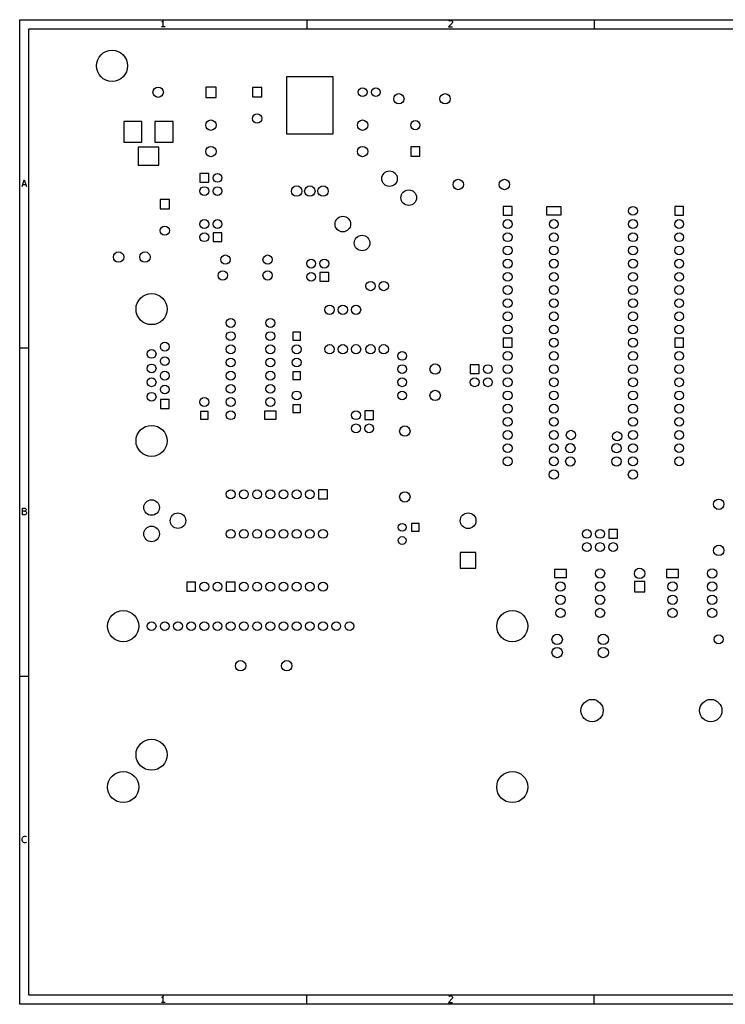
# Model space of a CAD drawing. Extents: x 10 to 287, y -200 to -10.
# Tile 1 of 3: x 10 to 146, y -200 to -10. Entities that reach past the tile are written whole.
import ezdxf

# ---------------------------------------------------------------- set-up
doc = ezdxf.new("R2010")
doc.units = 0
doc.header["$MEASUREMENT"] = 0
doc.layers.add('BLACK', color=250, linetype='CONTINUOUS')

msp = doc.modelspace()

# ---------------------------------------------------------------- linework, layer by layer
at = {"layer": 'BLACK'}
for p, q in [((10.16, -10.16), (286.842, -10.16)), ((10.16, -199.847), (10.16, -10.16)), ((37.5787, -10.5954), (37.4577, -10.6559)), ((37.6996, -10.4745), (37.5787, -10.5954)), ((37.8206, -10.293), (37.6996, -10.4745)), ((37.8206, -11.563), (37.8206, -10.293)), ((65.4812, -10.16), (65.4812, -11.938)), ((93.4442, -10.8373), (92.7185, -11.563)), ((92.7789, -10.414), (92.8394, -10.3535)), ((92.8394, -10.3535), (92.9604, -10.293)), ((92.9604, -10.293), (93.2628, -10.293)), ((93.2628, -10.293), (93.3837, -10.3535)), ((93.3837, -10.3535), (93.4442, -10.414)), ((93.4442, -10.414), (93.5047, -10.535)), ((93.5047, -10.6559), (93.4442, -10.8373)), ((93.5047, -10.535), (93.5047, -10.6559)), ((120.802, -10.16), (120.802, -11.938)), ((11.938, -11.938), (285.064, -11.938)), ((11.938, -198.069), (11.938, -11.938)), ((38.1835, -11.563), (37.4577, -11.563)), ((92.7185, -11.563), (93.5047, -11.563)), ((70.54, -21.17), (61.54, -21.17)), ((61.54, -21.17), (61.54, -32.17)), ((70.54, -32.17), (70.54, -21.17)), ((45.99, -23.13), (45.99, -25.13)), ((47.99, -23.13), (45.99, -23.13)), ((47.99, -25.13), (47.99, -23.13)), ((56.769, -23.241), (54.991, -23.241)), ((54.991, -23.241), (54.991, -25.019)), ((56.769, -25.019), (56.769, -23.241)), ((45.99, -25.13), (47.99, -25.13)), ((54.991, -25.019), (56.769, -25.019)), ((30.2006, -29.75), (30.2006, -33.75)), ((33.7007, -29.75), (30.2006, -29.75)), ((33.7007, -33.75), (33.7007, -29.75)), ((36.2001, -29.75), (36.2001, -33.75)), ((39.7002, -29.75), (36.2001, -29.75)), ((39.7002, -33.75), (39.7002, -29.75)), ((61.54, -32.17), (70.54, -32.17)), ((30.2006, -33.75), (33.7007, -33.75)), ((36.2001, -33.75), (39.7002, -33.75)), ((32.9504, -34.6989), (32.9504, -38.1991)), ((36.9504, -34.6989), (32.9504, -34.6989)), ((36.9504, -38.1991), (36.9504, -34.6989)), ((87.249, -34.671), (85.471, -34.671)), ((85.471, -34.671), (85.471, -36.449)), ((87.249, -36.449), (87.249, -34.671)), ((85.471, -36.449), (87.249, -36.449)), ((32.9504, -38.1991), (36.9504, -38.1991)), ((46.57, -39.79), (44.87, -39.79)), ((44.87, -39.79), (44.87, -41.49)), ((46.57, -41.49), (46.57, -39.79)), ((10.6257, -42.297), (11.049, -41.027)), ((11.049, -41.027), (11.4723, -42.297)), ((44.87, -41.49), (46.57, -41.49)), ((10.7466, -41.9342), (11.3514, -41.9342)), ((38.989, -44.831), (37.211, -44.831)), ((37.211, -44.831), (37.211, -46.609)), ((38.989, -46.609), (38.989, -44.831)), ((37.211, -46.609), (38.989, -46.609)), ((104.99, -46.14), (103.29, -46.14)), ((103.29, -46.14), (103.29, -47.84)), ((104.99, -47.84), (104.99, -46.14)), ((114.427, -46.2026), (111.633, -46.2026)), ((111.633, -46.2026), (111.633, -47.7774)), ((114.427, -47.7774), (114.427, -46.2026)), ((138.01, -46.14), (136.31, -46.14)), ((136.31, -46.14), (136.31, -47.84)), ((138.01, -47.84), (138.01, -46.14)), ((103.29, -47.84), (104.99, -47.84)), ((111.633, -47.7774), (114.427, -47.7774)), ((136.31, -47.84), (138.01, -47.84)), ((49.11, -51.22), (47.41, -51.22)), ((47.41, -51.22), (47.41, -52.92)), ((47.41, -52.92), (49.11, -52.92)), ((49.11, -52.92), (49.11, -51.22)), ((69.684, -58.84), (67.984, -58.84)), ((67.984, -58.84), (67.984, -60.54)), ((67.984, -60.54), (69.684, -60.54)), ((69.684, -60.54), (69.684, -58.84)), ((64.25, -70.37), (62.75, -70.37)), ((62.75, -70.37), (62.75, -71.87)), ((62.75, -71.87), (64.25, -71.87)), ((64.25, -71.87), (64.25, -70.37)), ((104.99, -71.54), (103.29, -71.54)), ((103.29, -71.54), (103.29, -73.24)), ((104.99, -73.24), (104.99, -71.54)), ((138.01, -71.54), (136.31, -71.54)), ((136.31, -71.54), (136.31, -73.24)), ((138.01, -73.24), (138.01, -71.54)), ((10.16, -73.3806), (11.938, -73.3806)), ((103.29, -73.24), (104.99, -73.24)), ((136.31, -73.24), (138.01, -73.24)), ((98.64, -76.62), (96.94, -76.62)), ((96.94, -76.62), (96.94, -78.32)), ((98.64, -78.32), (98.64, -76.62)), ((64.25, -77.99), (62.75, -77.99)), ((62.75, -77.99), (62.75, -79.49)), ((62.75, -79.49), (64.25, -79.49)), ((64.25, -79.49), (64.25, -77.99)), ((96.94, -78.32), (98.64, -78.32)), ((38.95, -83.351), (37.25, -83.351)), ((37.25, -83.351), (37.25, -85.051)), ((38.95, -85.051), (38.95, -83.351)), ((37.25, -85.051), (38.95, -85.051)), ((64.25, -84.34), (62.75, -84.34)), ((62.75, -84.34), (62.75, -85.84)), ((64.25, -85.84), (64.25, -84.34)), ((46.47, -85.61), (44.97, -85.61)), ((44.97, -85.61), (44.97, -87.11)), ((44.97, -87.11), (46.47, -87.11)), ((46.47, -87.11), (46.47, -85.61)), ((59.563, -85.5726), (57.277, -85.5726)), ((57.277, -85.5726), (57.277, -87.1474)), ((57.277, -87.1474), (59.563, -87.1474)), ((59.563, -87.1474), (59.563, -85.5726)), ((62.75, -85.84), (64.25, -85.84)), ((78.32, -85.51), (76.62, -85.51)), ((76.62, -85.51), (76.62, -87.21)), ((76.62, -87.21), (78.32, -87.21)), ((78.32, -87.21), (78.32, -85.51)), ((69.43, -100.75), (67.73, -100.75)), ((67.73, -100.75), (67.73, -102.45)), ((69.43, -102.45), (69.43, -100.75)), ((10.7164, -105.518), (10.7164, -104.248)), ((10.7164, -104.248), (11.1397, -104.248)), ((11.1397, -104.248), (11.2607, -104.308)), ((11.2607, -104.308), (11.3211, -104.369)), ((67.73, -102.45), (69.43, -102.45)), ((11.1397, -104.852), (10.7164, -104.852)), ((11.2002, -105.518), (10.7164, -105.518)), ((11.2607, -104.792), (11.1397, -104.852)), ((11.1397, -104.852), (11.3211, -104.913)), ((11.3211, -105.457), (11.2002, -105.518)), ((11.3211, -104.731), (11.2607, -104.792)), ((11.3211, -104.369), (11.3816, -104.49)), ((11.3816, -104.611), (11.3211, -104.731)), ((11.3211, -104.913), (11.3816, -104.973)), ((11.3816, -105.397), (11.3211, -105.457)), ((11.3816, -104.49), (11.3816, -104.611)), ((11.3816, -104.973), (11.4421, -105.094)), ((11.4421, -105.276), (11.3816, -105.397)), ((11.4421, -105.094), (11.4421, -105.276)), ((85.61, -107.2), (85.61, -108.7)), ((87.11, -107.2), (85.61, -107.2)), ((87.11, -108.7), (87.11, -107.2)), ((85.61, -108.7), (87.11, -108.7)), ((125.31, -108.37), (123.61, -108.37)), ((123.61, -108.37), (123.61, -110.07)), ((125.31, -110.07), (125.31, -108.37)), ((123.61, -110.07), (125.31, -110.07)), ((98.031, -112.789), (95.009, -112.789)), ((95.009, -112.789), (95.009, -115.811)), ((98.031, -115.811), (98.031, -112.789)), ((95.009, -115.811), (98.031, -115.811)), ((115.443, -116.053), (113.157, -116.053)), ((113.157, -116.053), (113.157, -117.627)), ((115.443, -117.627), (115.443, -116.053)), ((137.033, -116.053), (134.747, -116.053)), ((134.747, -116.053), (134.747, -117.627)), ((137.033, -117.627), (137.033, -116.053)), ((42.33, -118.53), (42.33, -120.23)), ((44.03, -118.53), (42.33, -118.53)), ((44.03, -120.23), (44.03, -118.53)), ((49.95, -118.53), (49.95, -120.23)), ((51.65, -118.53), (49.95, -118.53)), ((51.65, -120.23), (51.65, -118.53)), ((113.157, -117.627), (115.443, -117.627)), ((128.541, -118.381), (128.541, -120.379)), ((130.539, -118.381), (128.541, -118.381)), ((130.539, -120.379), (130.539, -118.381)), ((134.747, -117.627), (137.033, -117.627)), ((42.33, -120.23), (44.03, -120.23)), ((49.95, -120.23), (51.65, -120.23)), ((128.541, -120.379), (130.539, -120.379)), ((10.16, -136.601), (11.938, -136.601)), ((10.6559, -168.013), (10.7164, -167.771)), ((10.6559, -168.194), (10.6559, -168.013)), ((10.7164, -168.436), (10.6559, -168.194)), ((10.7164, -167.771), (10.7769, -167.65)), ((10.7769, -168.557), (10.7164, -168.436)), ((10.7769, -167.65), (10.8978, -167.529)), ((10.8978, -168.678), (10.7769, -168.557)), ((10.8978, -167.529), (11.0792, -167.468)), ((11.0792, -168.738), (10.8978, -168.678)), ((11.0792, -167.468), (11.2002, -167.468)), ((11.2002, -168.738), (11.0792, -168.738)), ((11.2002, -167.468), (11.3816, -167.529)), ((11.3816, -168.678), (11.2002, -168.738)), ((11.3816, -167.529), (11.4421, -167.589)), ((11.4421, -168.617), (11.3816, -168.678)), ((285.064, -198.069), (11.938, -198.069)), ((37.5787, -198.505), (37.4577, -198.565)), ((37.6996, -198.384), (37.5787, -198.505)), ((37.8206, -198.202), (37.6996, -198.384)), ((37.8206, -199.472), (37.8206, -198.202)), ((65.4812, -199.847), (65.4812, -198.069)), ((93.4442, -198.747), (92.7185, -199.472)), ((92.7789, -198.323), (92.8394, -198.263)), ((92.8394, -198.263), (92.9604, -198.202)), ((92.9604, -198.202), (93.2628, -198.202)), ((93.2628, -198.202), (93.3837, -198.263)), ((93.3837, -198.263), (93.4442, -198.323)), ((93.4442, -198.323), (93.5047, -198.444)), ((93.5047, -198.565), (93.4442, -198.747)), ((93.5047, -198.444), (93.5047, -198.565)), ((120.802, -199.847), (120.802, -198.069)), ((286.842, -199.847), (10.16, -199.847)), ((38.1835, -199.472), (37.4577, -199.472)), ((92.7185, -199.472), (93.5047, -199.472))]:
    msp.add_line(p, q, dxfattribs=at)
for centre, radius in [((27.94, -19.05), 3), ((36.83, -24.13), 1), ((76.2, -24.13), 0.8496), ((78.74, -24.13), 0.8496), ((83.185, -25.4), 1), ((92.075, -25.4), 1), ((55.88, -29.21), 0.889), ((46.99, -30.48), 0.9995), ((76.2, -30.48), 0.9995), ((86.36, -30.48), 0.889), ((46.99, -35.56), 0.9995), ((76.2, -35.56), 0.9995), ((48.26, -40.64), 0.85), ((81.3816, -40.7924), 1.4999), ((94.615, -41.91), 1), ((103.505, -41.91), 1), ((45.72, -43.18), 0.85), ((48.26, -43.18), 0.85), ((63.5, -43.18), 1), ((66.04, -43.18), 1), ((68.58, -43.18), 1), ((85.09, -44.45), 1.4999), ((128.27, -46.99), 0.85), ((45.72, -49.53), 0.85), ((48.26, -49.53), 0.85), ((72.39, -49.53), 1.4999), ((104.14, -49.53), 0.85), ((113.03, -49.53), 0.85), ((128.27, -49.53), 0.85), ((137.16, -49.53), 0.85), ((38.1, -50.8), 0.889), ((45.72, -52.07), 0.85), ((76.0984, -53.1876), 1.4999), ((104.14, -52.07), 0.85), ((113.03, -52.07), 0.85), ((128.27, -52.07), 0.85), ((137.16, -52.07), 0.85), ((29.21, -55.88), 0.9995), ((34.29, -55.88), 0.9995), ((104.14, -54.61), 0.85), ((113.03, -54.61), 0.85), ((128.27, -54.61), 0.85), ((137.16, -54.61), 0.85), ((49.784, -56.388), 0.9), ((57.912, -56.388), 0.9), ((66.294, -57.15), 0.85), ((68.834, -57.15), 0.85), ((104.14, -57.15), 0.85), ((113.03, -57.15), 0.85), ((128.27, -57.15), 0.85), ((137.16, -57.15), 0.85), ((49.276, -59.436), 0.9), ((57.912, -59.436), 0.9), ((66.294, -59.69), 0.85), ((77.724, -61.468), 0.9), ((80.264, -61.468), 0.9), ((104.14, -59.69), 0.85), ((113.03, -59.69), 0.85), ((128.27, -59.69), 0.85), ((137.16, -59.69), 0.85), ((104.14, -62.23), 0.85), ((113.03, -62.23), 0.85), ((128.27, -62.23), 0.85), ((137.16, -62.23), 0.85), ((35.56, -65.913), 3), ((104.14, -64.77), 0.85), ((113.03, -64.77), 0.85), ((128.27, -64.77), 0.85), ((137.16, -64.77), 0.85), ((69.85, -66.04), 0.9), ((72.39, -66.04), 0.9), ((74.93, -66.04), 0.9), ((50.8, -68.58), 0.85), ((58.42, -68.58), 0.85), ((104.14, -67.31), 0.85), ((113.03, -67.31), 0.85), ((128.27, -67.31), 0.85), ((137.16, -67.31), 0.85), ((104.14, -69.85), 0.85), ((113.03, -69.85), 0.85), ((128.27, -69.85), 0.85), ((137.16, -69.85), 0.85), ((50.8, -71.12), 0.85), ((58.42, -71.12), 0.85), ((113.03, -72.39), 0.85), ((128.27, -72.39), 0.85), ((35.56, -74.549), 0.85), ((38.1, -73.152), 0.85), ((50.8, -73.66), 0.85), ((58.42, -73.66), 0.85), ((63.5, -73.66), 0.85), ((69.85, -73.66), 0.9), ((72.39, -73.66), 0.9), ((74.93, -73.66), 0.9), ((77.724, -73.66), 0.9), ((80.264, -73.66), 0.9), ((38.1, -75.946), 0.85), ((50.8, -76.2), 0.85), ((58.42, -76.2), 0.85), ((63.5, -76.2), 0.85), ((83.82, -74.93), 0.8485), ((104.14, -74.93), 0.85), ((113.03, -74.93), 0.85), ((128.27, -74.93), 0.85), ((137.16, -74.93), 0.85), ((35.56, -77.343), 0.85), ((83.82, -77.47), 0.8485), ((90.17, -77.47), 1), ((100.33, -77.47), 0.85), ((104.14, -77.47), 0.85), ((113.03, -77.47), 0.85), ((128.27, -77.47), 0.85), ((137.16, -77.47), 0.85), ((35.56, -80.01), 0.85), ((38.1, -78.74), 0.85), ((50.8, -78.74), 0.85), ((58.42, -78.74), 0.85), ((83.82, -80.01), 0.8485), ((97.79, -80.01), 0.85), ((100.33, -80.01), 0.85), ((104.14, -80.01), 0.85), ((113.03, -80.01), 0.85), ((128.27, -80.01), 0.85), ((137.16, -80.01), 0.85), ((38.1, -81.407), 0.85), ((50.8, -81.28), 0.85), ((58.42, -81.28), 0.85), ((90.17, -82.55), 1), ((35.56, -82.804), 0.85), ((45.72, -83.82), 0.85), ((50.8, -83.82), 0.85), ((58.42, -83.82), 0.85), ((63.5, -82.55), 0.85), ((83.82, -82.55), 0.8485), ((104.14, -82.55), 0.85), ((113.03, -82.55), 0.85), ((128.27, -82.55), 0.85), ((137.16, -82.55), 0.85), ((104.14, -85.09), 0.85), ((113.03, -85.09), 0.85), ((128.27, -85.09), 0.85), ((137.16, -85.09), 0.85), ((50.8, -86.36), 0.85), ((74.93, -86.36), 0.85), ((104.14, -87.63), 0.85), ((113.03, -87.63), 0.85), ((128.27, -87.63), 0.85), ((137.16, -87.63), 0.85), ((35.56, -91.313), 3), ((74.93, -88.9), 0.85), ((77.47, -88.9), 0.85), ((84.328, -89.408), 1), ((104.14, -90.17), 0.85), ((113.03, -90.17), 0.85), ((116.332, -90.17), 0.9), ((125.222, -90.424), 0.9), ((128.27, -90.17), 0.85), ((137.16, -90.17), 0.85), ((104.14, -92.71), 0.85), ((113.03, -92.71), 0.85), ((116.205, -92.71), 0.9), ((125.095, -92.71), 0.9), ((128.27, -92.71), 0.85), ((137.16, -92.71), 0.85), ((104.14, -95.25), 0.85), ((113.03, -95.25), 0.85), ((116.205, -95.25), 0.9), ((125.095, -95.25), 0.9), ((128.27, -95.25), 0.85), ((137.16, -95.25), 0.85), ((113.03, -97.79), 0.9), ((128.27, -97.79), 0.9), ((50.8, -101.6), 0.85), ((53.34, -101.6), 0.85), ((55.88, -101.6), 0.85), ((58.42, -101.6), 0.85), ((60.96, -101.6), 0.85), ((63.5, -101.6), 0.85), ((66.04, -101.6), 0.85), ((84.328, -102.108), 1), ((35.56, -104.14), 1.5), ((144.78, -103.505), 1), ((40.64, -106.68), 1.5), ((96.52, -106.68), 1.511), ((35.56, -109.22), 1.5), ((83.82, -107.95), 0.75), ((50.8, -109.22), 0.85), ((53.34, -109.22), 0.85), ((55.88, -109.22), 0.85), ((58.42, -109.22), 0.85), ((60.96, -109.22), 0.85), ((63.5, -109.22), 0.85), ((66.04, -109.22), 0.85), ((68.58, -109.22), 0.85), ((83.82, -110.49), 0.75), ((119.38, -109.22), 0.85), ((121.92, -109.22), 0.85), ((119.38, -111.76), 0.85), ((121.92, -111.76), 0.85), ((124.46, -111.76), 0.85), ((144.78, -112.395), 1), ((121.92, -116.84), 0.9), ((129.54, -116.84), 0.9995), ((143.51, -116.84), 0.9), ((45.72, -119.38), 0.85), ((48.26, -119.38), 0.85), ((53.34, -119.38), 0.85), ((55.88, -119.38), 0.85), ((58.42, -119.38), 0.85), ((60.96, -119.38), 0.85), ((63.5, -119.38), 0.85), ((66.04, -119.38), 0.85), ((68.58, -119.38), 0.85), ((114.3, -119.38), 0.9), ((121.92, -119.38), 0.9), ((135.89, -119.38), 0.9), ((143.51, -119.38), 0.9), ((114.3, -121.92), 0.9), ((121.92, -121.92), 0.9), ((135.89, -121.92), 0.9), ((143.51, -121.92), 0.9), ((30.099, -127), 3), ((105.029, -127), 3), ((114.3, -124.46), 0.9), ((121.92, -124.46), 0.9), ((135.89, -124.46), 0.9), ((143.51, -124.46), 0.9), ((35.56, -127), 0.85), ((38.1, -127), 0.85), ((40.64, -127), 0.85), ((43.18, -127), 0.85), ((45.72, -127), 0.85), ((48.26, -127), 0.85), ((50.8, -127), 0.85), ((53.34, -127), 0.85), ((55.88, -127), 0.85), ((58.42, -127), 0.85), ((60.96, -127), 0.85), ((63.5, -127), 0.85), ((66.04, -127), 0.85), ((68.58, -127), 0.85), ((71.12, -127), 0.85), ((73.66, -127), 0.85), ((113.665, -129.54), 1), ((122.555, -129.54), 1), ((144.78, -129.54), 0.85), ((113.665, -132.08), 1), ((122.555, -132.08), 1), ((52.705, -134.62), 1), ((61.595, -134.62), 1), ((120.396, -143.256), 2.143), ((143.256, -143.256), 2.143), ((35.56, -151.765), 3), ((30.099, -157.988), 3), ((105.029, -157.988), 3)]:
    msp.add_circle(centre, radius, dxfattribs=at)

doc.saveas('drawing.dxf')
